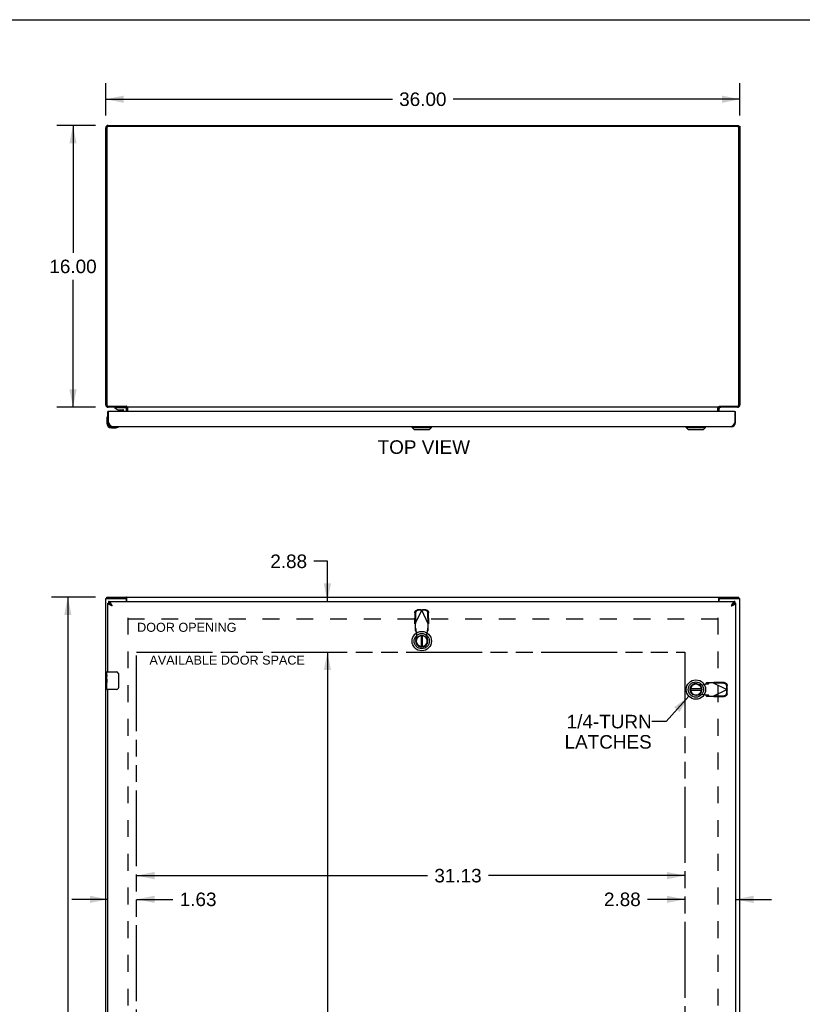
# Model space of a CAD drawing. Header units: inches. Extents: x 0 to 174, y 0 to 113.
# Tile 4 of 6: x 44 to 89, y 57 to 113. Entities that reach past the tile are written whole.
import ezdxf

# ---------------------------------------------------------------- set-up
doc = ezdxf.new("R2010")
doc.units = ezdxf.units.IN
doc.header["$LTSCALE"] = 9.570866
doc.header["$MEASUREMENT"] = 0
doc.linetypes.add('HIDDEN', pattern=[0.2, 0.1, -0.1])
doc.linetypes.add('PHANTOM', pattern=[0.8, 0.45, -0.05, 0.1, -0.05, 0.1, -0.05])
doc.layers.get('0').update_dxf_attribs({"linetype": 'CONTINUOUS'})
for name, color, linetype in [('02___PRT_ALL_AXES', 7, 'CONTINUOUS'), ('1-4_TURN_RH_OVER_24', 7, 'CONTINUOUS'), ('AVAILABLE_DOOR_SPACE', 7, 'CONTINUOUS'), ('DEFAULT_2', 8, 'HIDDEN'), ('DIMENSIONS', 7, 'CONTINUOUS')]:
    doc.layers.add(name, color=color, linetype=linetype)
doc.styles.get("Standard").update_dxf_attribs({"font": 'arial.ttf'})
doc.dimstyles.new('DIMSTYLE_1', dxfattribs={"dimtxt": 0.767717, "dimasz": 1.023622, "dimexe": 0.09, "dimexo": 0.07, "dimgap": 0.0375, "dimtad": 0, "dimtih": 1, "dimtoh": 1, "dimzin": 4, "dimdsep": 46, "dimtxsty": 'Standard', "dimblk": '_FILLED', "dimblk1": '_FILLED', "dimblk2": '_FILLED', "dimcen": 0.09, "dimazin": 1, "dimtfac": 1, "dimtofl": 0, "dimtmove": 0, "dimatfit": 3, "dimldrblk": '_FILLED', "dimfxl": 1, "dimtolj": 1, "dimtzin": 4, "dimarcsym": 0})
doc.dimstyles.get("Standard").update_dxf_attribs({"dimtxt": 0.870079, "dimasz": 1.023622, "dimexe": 0.09, "dimexo": 0.07, "dimgap": 0.09, "dimtad": 0, "dimtih": 1, "dimtoh": 1, "dimzin": 4, "dimdsep": 46, "dimtxsty": 'Standard', "dimblk": '_FILLED', "dimblk1": '_FILLED', "dimblk2": '_FILLED', "dimcen": 0.09, "dimazin": 1, "dimtp": 0.01, "dimtm": 0.01, "dimtfac": 1, "dimtofl": 0, "dimtmove": 0, "dimatfit": 3, "dimldrblk": '_FILLED', "dimfxl": 1, "dimtolj": 1, "dimtzin": 4, "dimarcsym": 0})

# ---------------------------------------------------------------- blocks, each defined once
blk = doc.blocks.new('_FILLED')
at = {"color": 0, "linetype": 'ByBlock'}
blk.add_solid([(0, 0), (-1, 0.2), (-1, -0.2)], dxfattribs=at)
blk = doc.blocks.new('*D1')
at = {"layer": 'DIMENSIONS', "color": 2, "linetype": 'Continuous'}
for p, q in [((49.297, 107.168), (49.297, 109.005)), ((85.297, 107.168), (85.297, 109.005)), ((49.297, 108.084), (65.572, 108.084)), ((85.297, 108.084), (69.022, 108.084))]:
    blk.add_line(p, q, dxfattribs=at)
at = {"layer": 'DIMENSIONS', "color": 2, "linetype": 'Continuous', "xscale": 1.0236220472, "yscale": 1.0236220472, "zscale": 1.0236220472, "rotation": 180}
blk.add_blockref('_FILLED', (49.297, 108.084), dxfattribs=at)
at = {"layer": 'DIMENSIONS', "color": 2, "linetype": 'Continuous', "xscale": 1.0236220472, "yscale": 1.0236220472, "zscale": 1.0236220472}
blk.add_blockref('_FILLED', (85.297, 108.084), dxfattribs=at)
at = {"layer": 'DIMENSIONS', "color": 2, "linetype": 'Continuous', "insert": (67.297, 108.468), "char_height": 0.7677, "width": 2.68273, "attachment_point": 2, "line_spacing_factor": 0.9}
blk.add_mtext('36.00', dxfattribs=at)
blk = doc.blocks.new('*D2')
at = {"layer": 'DIMENSIONS', "color": 2, "linetype": 'Continuous'}
for p, q in [((48.724, 79.83), (46.228, 79.83)), ((47.149, 79.83), (47.149, 44.598)), ((47.149, 7.83), (47.149, 43.062)), ((48.724, 7.83), (46.228, 7.83))]:
    blk.add_line(p, q, dxfattribs=at)
at = {"layer": 'DIMENSIONS', "color": 2, "linetype": 'Continuous', "xscale": 1.0236220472, "yscale": 1.0236220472, "zscale": 1.0236220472}
for p, rotation in [((47.149, 79.83), 90), ((47.149, 7.83), 270)]:
    blk.add_blockref('_FILLED', p, dxfattribs=dict(at, rotation=rotation))
at = {"layer": 'DIMENSIONS', "color": 2, "linetype": 'Continuous', "insert": (47.149, 44.214), "char_height": 0.7677, "width": 2.68273, "attachment_point": 2, "line_spacing_factor": 0.9}
blk.add_mtext('72.00', dxfattribs=at)
blk = doc.blocks.new('*D3')
at = {"layer": 'DIMENSIONS', "color": 2, "linetype": 'Continuous'}
for p, q in [((48.726, 106.597), (46.522, 106.597)), ((47.443, 106.597), (47.443, 99.364)), ((47.443, 90.597), (47.443, 97.829)), ((48.726, 90.597), (46.522, 90.597))]:
    blk.add_line(p, q, dxfattribs=at)
at = {"layer": 'DIMENSIONS', "color": 2, "linetype": 'Continuous', "xscale": 1.0236220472, "yscale": 1.0236220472, "zscale": 1.0236220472}
for p, rotation in [((47.443, 106.597), 90), ((47.443, 90.597), 270)]:
    blk.add_blockref('_FILLED', p, dxfattribs=dict(at, rotation=rotation))
at = {"layer": 'DIMENSIONS', "color": 2, "linetype": 'Continuous', "insert": (47.443, 98.98), "char_height": 0.7677, "width": 2.68273, "attachment_point": 2, "line_spacing_factor": 0.9}
blk.add_mtext('16.00', dxfattribs=at)
blk = doc.blocks.new('*D8')
at = {"layer": 'DIMENSIONS', "color": 2, "linetype": 'Continuous'}
for p, q in [((61.881, 76.705), (61.881, 44.598)), ((61.881, 10.955), (61.881, 43.062))]:
    blk.add_line(p, q, dxfattribs=at)
at = {"layer": 'DIMENSIONS', "color": 2, "linetype": 'Continuous', "xscale": 1.0236220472, "yscale": 1.0236220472, "zscale": 1.0236220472}
for p, rotation in [((61.881, 76.705), 90), ((61.881, 10.955), 270)]:
    blk.add_blockref('_FILLED', p, dxfattribs=dict(at, rotation=rotation))
at = {"layer": 'DIMENSIONS', "color": 2, "linetype": 'Continuous', "insert": (61.881, 44.214), "char_height": 0.7677, "width": 2.68273, "attachment_point": 2, "line_spacing_factor": 0.9}
blk.add_mtext('65.75', dxfattribs=at)
blk = doc.blocks.new('*D9')
at = {"layer": 'DIMENSIONS', "color": 2, "linetype": 'Continuous'}
for p, q in [((61.881, 81.859), (61.112, 81.859)), ((61.881, 79.58), (61.881, 81.859)), ((61.881, 76.705), (61.881, 74.658))]:
    blk.add_line(p, q, dxfattribs=at)
at = {"layer": 'DIMENSIONS', "color": 2, "linetype": 'Continuous', "xscale": 1.0236220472, "yscale": 1.0236220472, "zscale": 1.0236220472}
for p, rotation in [((61.881, 79.58), 270), ((61.881, 76.705), 90)]:
    blk.add_blockref('_FILLED', p, dxfattribs=dict(at, rotation=rotation))
at = {"layer": 'DIMENSIONS', "color": 2, "linetype": 'Continuous', "insert": (60.728, 82.243), "char_height": 0.7677, "width": 2.08625, "attachment_point": 3, "line_spacing_factor": 0.9}
blk.add_mtext('2.88', dxfattribs=at)
blk = doc.blocks.new('*D10')
at = {"layer": 'DIMENSIONS', "color": 2, "linetype": 'Continuous'}
for p, q in [((51.047, 64.018), (67.569, 64.018)), ((82.172, 64.018), (71.019, 64.018))]:
    blk.add_line(p, q, dxfattribs=at)
at = {"layer": 'DIMENSIONS', "color": 2, "linetype": 'Continuous', "xscale": 1.0236220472, "yscale": 1.0236220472, "zscale": 1.0236220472, "rotation": 180}
blk.add_blockref('_FILLED', (51.047, 64.018), dxfattribs=at)
at = {"layer": 'DIMENSIONS', "color": 2, "linetype": 'Continuous', "xscale": 1.0236220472, "yscale": 1.0236220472, "zscale": 1.0236220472}
blk.add_blockref('_FILLED', (82.172, 64.018), dxfattribs=at)
at = {"layer": 'DIMENSIONS', "color": 2, "linetype": 'Continuous', "insert": (69.294, 64.402), "char_height": 0.7677, "width": 2.68273, "attachment_point": 2, "line_spacing_factor": 0.9}
blk.add_mtext('31.13', dxfattribs=at)
blk = doc.blocks.new('*D11')
at = {"layer": 'DIMENSIONS', "color": 2, "linetype": 'Continuous'}
for p, q in [((82.172, 62.672), (80.048, 62.672)), ((85.047, 62.672), (87.094, 62.672))]:
    blk.add_line(p, q, dxfattribs=at)
at = {"layer": 'DIMENSIONS', "color": 2, "linetype": 'Continuous', "xscale": 1.0236220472, "yscale": 1.0236220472, "zscale": 1.0236220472}
blk.add_blockref('_FILLED', (82.172, 62.672), dxfattribs=at)
at = {"layer": 'DIMENSIONS', "color": 2, "linetype": 'Continuous', "xscale": 1.0236220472, "yscale": 1.0236220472, "zscale": 1.0236220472, "rotation": 180}
blk.add_blockref('_FILLED', (85.047, 62.672), dxfattribs=at)
at = {"layer": 'DIMENSIONS', "color": 2, "linetype": 'Continuous', "insert": (79.664, 63.056), "char_height": 0.7677, "width": 2.08625, "attachment_point": 3, "line_spacing_factor": 0.9}
blk.add_mtext('2.88', dxfattribs=at)
blk = doc.blocks.new('*D12')
at = {"layer": 'DIMENSIONS', "color": 2, "linetype": 'Continuous'}
for p, q in [((49.422, 62.672), (47.375, 62.672)), ((51.047, 62.672), (53.116, 62.672))]:
    blk.add_line(p, q, dxfattribs=at)
at = {"layer": 'DIMENSIONS', "color": 2, "linetype": 'Continuous', "xscale": 1.0236220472, "yscale": 1.0236220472, "zscale": 1.0236220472}
blk.add_blockref('_FILLED', (49.422, 62.672), dxfattribs=at)
at = {"layer": 'DIMENSIONS', "color": 2, "linetype": 'Continuous', "xscale": 1.0236220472, "yscale": 1.0236220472, "zscale": 1.0236220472, "rotation": 180}
blk.add_blockref('_FILLED', (51.047, 62.672), dxfattribs=at)
at = {"layer": 'DIMENSIONS', "color": 2, "linetype": 'Continuous', "insert": (53.5, 63.056), "char_height": 0.7677, "width": 2.08625, "attachment_point": 1, "line_spacing_factor": 0.9}
blk.add_mtext('1.63', dxfattribs=at)

msp = doc.modelspace()

# ---------------------------------------------------------------- linework, layer by layer
at = {"color": 7, "linetype": 'Continuous'}
for p, q in [((0, 112.598), (174.016, 112.598)), ((85.222, 106.522), (85.196, 106.522)), ((85.222, 106.496), (85.222, 106.597)), ((85.222, 106.559), (85.297, 106.559)), ((49.825, 90.595), (49.825, 90.555)), ((49.825, 90.595), (50.415, 90.595)), ((49.825, 90.555), (49.995, 90.457)), ((50.029, 90.597), (50.029, 90.595)), ((50.289, 90.597), (50.289, 90.595)), ((50.472, 90.657), (50.472, 90.597)), ((50.493, 90.64), (50.472, 90.614)), ((84.101, 90.64), (84.122, 90.614)), ((84.122, 90.657), (84.122, 90.597)), ((49.409, 90.092), (49.409, 90.092)), ((49.479, 90.352), (49.422, 90.352)), ((49.995, 90.457), (50.277, 90.457)), ((50.089, 90.44), (50.229, 90.44)), ((50.309, 90.352), (50.309, 90.425)), ((84.99, 90.352), (85.047, 90.352)), ((49.362, 89.957), (49.362, 89.701)), ((49.422, 89.744), (49.422, 89.701)), ((49.422, 89.744), (49.464, 89.744)), ((49.625, 89.438), (49.881, 89.438)), ((49.919, 89.44), (49.881, 89.438)), ((50.01, 89.483), (50.014, 89.483)), ((50.014, 89.483), (50.015, 89.484)), ((66.683, 89.458), (66.683, 89.498)), ((66.683, 89.458), (67.786, 89.458)), ((66.801, 89.34), (66.683, 89.458)), ((66.684, 89.458), (66.684, 89.498)), ((66.802, 89.34), (66.684, 89.458)), ((67.668, 89.34), (67.786, 89.458)), ((67.786, 89.458), (67.786, 89.498)), ((82.245, 89.458), (82.245, 89.498)), ((82.245, 89.458), (83.348, 89.458)), ((82.363, 89.34), (82.245, 89.458)), ((83.23, 89.34), (83.348, 89.458)), ((83.348, 89.458), (83.348, 89.498)), ((85.047, 89.744), (85.005, 89.744)), ((66.801, 89.34), (67.668, 89.34)), ((82.363, 89.34), (83.23, 89.34)), ((49.36, 79.755), (49.36, 79.83)), ((49.422, 79.476), (49.464, 79.476)), ((49.464, 79.58), (49.464, 79.476)), ((49.532, 79.457), (49.524, 79.461)), ((50.412, 79.755), (50.469, 79.755)), ((50.469, 79.755), (50.469, 79.83)), ((84.125, 79.755), (84.125, 79.83)), ((84.125, 79.755), (84.182, 79.755)), ((85.005, 79.58), (85.005, 79.476)), ((85.047, 79.476), (85.005, 79.476)), ((85.234, 79.755), (85.234, 79.83)), ((67.196, 77.642), (67.196, 77.017)), ((67.274, 77.017), (67.274, 77.642)), ((67.429, 76.943), (67.452, 76.954)), ((49.362, 75.419), (49.362, 75.565)), ((49.377, 75.58), (49.917, 75.58)), ((50.017, 75.48), (50.017, 74.68)), ((49.362, 75.162), (49.362, 75.195)), ((49.362, 74.965), (49.362, 74.996)), ((49.362, 74.595), (49.362, 74.734)), ((49.917, 74.58), (49.377, 74.58)), ((82.41, 74.386), (82.421, 74.363)), ((83.109, 74.619), (82.484, 74.619)), ((82.484, 74.54), (83.109, 74.54))]:
    msp.add_line(p, q, dxfattribs=at)
at = {"color": 3, "linetype": 'Continuous'}
for p, q in [((49.297, 90.742), (49.297, 106.452)), ((49.36, 106.454), (49.36, 90.74)), ((85.154, 106.534), (49.44, 106.534)), ((49.442, 106.597), (85.222, 106.597)), ((85.234, 90.74), (85.234, 106.454)), ((85.297, 106.559), (85.297, 90.742)), ((49.44, 90.66), (50.469, 90.66)), ((50.472, 90.597), (49.442, 90.597)), ((50.499, 90.597), (50.499, 90.638)), ((84.095, 90.597), (50.499, 90.597)), ((50.547, 90.352), (50.547, 90.581)), ((84.047, 90.352), (84.047, 90.581)), ((84.095, 90.597), (84.095, 90.638)), ((84.11, 90.65), (84.114, 90.652)), ((85.152, 90.597), (84.122, 90.597)), ((84.125, 90.66), (85.154, 90.66)), ((49.422, 89.744), (49.422, 90.352)), ((49.464, 89.744), (49.464, 90.337)), ((84.99, 90.352), (49.479, 90.352)), ((50.472, 90.352), (50.472, 90.527)), ((84.122, 90.352), (84.122, 90.527)), ((85.005, 90.337), (85.005, 89.744)), ((85.047, 89.744), (85.047, 90.352)), ((84.801, 89.498), (49.669, 89.498)), ((49.297, 7.905), (49.297, 79.755)), ((49.297, 79.755), (50.412, 79.755)), ((49.36, 79.83), (85.234, 79.83)), ((49.422, 75.58), (49.422, 79.476)), ((49.464, 79.58), (85.005, 79.58)), ((50.472, 79.58), (50.472, 79.695)), ((50.499, 79.58), (50.499, 79.787)), ((84.095, 79.58), (84.095, 79.787)), ((84.122, 79.58), (84.122, 79.695)), ((84.182, 79.755), (85.297, 79.755)), ((85.047, 79.476), (85.047, 8.184)), ((85.297, 7.905), (85.297, 79.755)), ((49.422, 54.747), (49.422, 74.58))]:
    msp.add_line(p, q, dxfattribs=at)
for points in [[(50.446, 90.581), (50.446, 90.581), (50.447, 90.581), (50.448, 90.581), (50.448, 90.581), (50.449, 90.582), (50.451, 90.582), (50.452, 90.583), (50.453, 90.585), (50.455, 90.586)], [(50.455, 90.586), (50.458, 90.588), (50.459, 90.59), (50.461, 90.591), (50.463, 90.592), (50.465, 90.594)], [(50.465, 90.594), (50.466, 90.595), (50.468, 90.596), (50.469, 90.596), (50.471, 90.596)], [(50.481, 90.652), (50.48, 90.652), (50.479, 90.653), (50.478, 90.654), (50.477, 90.655), (50.475, 90.655), (50.474, 90.656), (50.473, 90.657), (50.472, 90.658), (50.47, 90.659), (50.469, 90.66)], [(50.499, 90.638), (50.498, 90.64), (50.497, 90.641), (50.496, 90.642), (50.494, 90.643), (50.493, 90.644), (50.492, 90.645), (50.491, 90.646), (50.49, 90.646), (50.489, 90.647), (50.488, 90.648), (50.487, 90.649), (50.486, 90.649), (50.485, 90.65), (50.481, 90.652)], [(50.535, 90.585), (50.534, 90.586), (50.533, 90.587), (50.531, 90.588), (50.53, 90.59), (50.529, 90.591), (50.528, 90.592), (50.526, 90.593), (50.525, 90.594), (50.524, 90.595), (50.523, 90.596), (50.521, 90.596), (50.52, 90.597), (50.519, 90.597)], [(50.547, 90.581), (50.546, 90.581), (50.545, 90.581), (50.544, 90.581), (50.542, 90.581), (50.541, 90.581), (50.539, 90.582), (50.538, 90.583), (50.536, 90.584), (50.535, 90.585)], [(84.047, 90.581), (84.048, 90.581), (84.049, 90.581), (84.051, 90.581), (84.052, 90.581), (84.053, 90.581), (84.055, 90.582), (84.056, 90.583), (84.058, 90.584), (84.059, 90.585)], [(84.059, 90.585), (84.06, 90.586), (84.062, 90.587), (84.063, 90.588), (84.064, 90.59), (84.065, 90.591), (84.066, 90.592), (84.068, 90.593), (84.069, 90.594), (84.07, 90.595), (84.071, 90.596), (84.073, 90.596), (84.074, 90.597), (84.075, 90.597)], [(84.095, 90.638), (84.096, 90.64), (84.097, 90.641), (84.099, 90.642), (84.1, 90.643), (84.101, 90.644), (84.102, 90.645), (84.103, 90.646), (84.104, 90.646), (84.105, 90.647), (84.106, 90.648), (84.107, 90.649), (84.109, 90.649), (84.11, 90.65)], [(84.114, 90.652), (84.115, 90.653), (84.116, 90.654), (84.118, 90.655), (84.119, 90.655), (84.12, 90.656), (84.121, 90.657), (84.123, 90.658), (84.124, 90.659), (84.125, 90.66)], [(84.13, 90.594), (84.128, 90.595), (84.126, 90.596), (84.125, 90.596), (84.123, 90.596)], [(84.136, 90.588), (84.135, 90.59), (84.133, 90.591), (84.131, 90.592), (84.13, 90.594)], [(84.148, 90.581), (84.148, 90.581), (84.147, 90.581), (84.147, 90.581), (84.146, 90.581), (84.145, 90.582), (84.144, 90.582), (84.142, 90.583), (84.141, 90.585), (84.139, 90.586), (84.136, 90.588)], [(49.669, 89.498), (49.66, 89.498), (49.652, 89.5), (49.643, 89.502), (49.635, 89.506), (49.626, 89.511), (49.617, 89.516), (49.609, 89.523), (49.6, 89.531), (49.592, 89.539), (49.583, 89.549), (49.575, 89.559), (49.566, 89.57), (49.558, 89.582), (49.549, 89.594), (49.541, 89.607), (49.532, 89.621), (49.524, 89.635), (49.515, 89.65), (49.507, 89.665), (49.498, 89.68), (49.49, 89.696), (49.481, 89.712), (49.473, 89.728), (49.464, 89.744)], [(85.005, 89.744), (84.997, 89.728), (84.988, 89.712), (84.98, 89.696), (84.971, 89.68), (84.962, 89.665), (84.954, 89.65), (84.945, 89.635), (84.937, 89.621), (84.928, 89.607), (84.92, 89.594), (84.911, 89.582), (84.903, 89.57), (84.894, 89.559), (84.886, 89.549), (84.877, 89.539), (84.869, 89.531), (84.86, 89.523), (84.852, 89.516), (84.843, 89.511), (84.835, 89.506), (84.826, 89.502), (84.818, 89.5), (84.809, 89.498), (84.801, 89.498)], [(49.669, 79.333), (49.652, 79.339), (49.636, 79.345), (49.621, 79.351), (49.605, 79.357), (49.589, 79.363), (49.574, 79.369), (49.56, 79.375), (49.545, 79.381), (49.532, 79.387), (49.519, 79.393), (49.506, 79.399), (49.494, 79.405), (49.483, 79.411), (49.473, 79.417), (49.464, 79.423), (49.455, 79.428), (49.448, 79.434), (49.441, 79.44), (49.435, 79.446), (49.43, 79.452), (49.427, 79.458), (49.424, 79.464), (49.423, 79.47), (49.422, 79.476)], [(49.669, 79.333), (49.66, 79.35), (49.652, 79.366), (49.643, 79.382), (49.635, 79.397), (49.626, 79.413), (49.617, 79.428), (49.609, 79.443), (49.6, 79.457), (49.592, 79.47), (49.583, 79.484), (49.575, 79.496), (49.566, 79.508), (49.558, 79.519), (49.549, 79.529), (49.541, 79.538), (49.532, 79.547), (49.524, 79.555), (49.515, 79.561), (49.507, 79.567), (49.498, 79.572), (49.49, 79.575), (49.481, 79.578), (49.473, 79.579), (49.464, 79.58)], [(50.488, 79.808), (50.487, 79.811), (50.486, 79.813), (50.485, 79.816), (50.483, 79.818), (50.482, 79.82), (50.481, 79.821), (50.48, 79.823), (50.479, 79.825), (50.478, 79.826), (50.477, 79.827), (50.475, 79.828), (50.474, 79.829), (50.473, 79.829), (50.472, 79.83), (50.47, 79.83), (50.469, 79.83)], [(50.499, 79.787), (50.498, 79.788), (50.497, 79.79), (50.496, 79.792), (50.494, 79.794), (50.493, 79.796), (50.492, 79.798), (50.491, 79.801), (50.49, 79.803), (50.488, 79.808)], [(84.095, 79.787), (84.096, 79.788), (84.097, 79.79), (84.099, 79.792), (84.1, 79.794), (84.101, 79.796), (84.102, 79.798), (84.103, 79.801), (84.104, 79.803)], [(84.104, 79.803), (84.106, 79.808), (84.107, 79.811), (84.109, 79.813), (84.11, 79.816), (84.111, 79.818), (84.112, 79.82), (84.113, 79.821), (84.114, 79.823), (84.115, 79.825), (84.116, 79.826), (84.118, 79.827), (84.119, 79.828), (84.12, 79.829), (84.121, 79.829), (84.123, 79.83), (84.124, 79.83), (84.125, 79.83)], [(85.005, 79.58), (84.997, 79.579), (84.988, 79.578), (84.98, 79.575), (84.971, 79.572), (84.962, 79.567), (84.954, 79.561), (84.945, 79.555), (84.937, 79.547), (84.928, 79.538), (84.92, 79.529), (84.911, 79.519), (84.903, 79.508), (84.894, 79.496), (84.886, 79.484), (84.877, 79.47), (84.869, 79.457), (84.86, 79.443), (84.852, 79.428), (84.843, 79.413), (84.835, 79.397), (84.826, 79.382), (84.818, 79.366), (84.809, 79.35), (84.801, 79.333)], [(84.801, 79.333), (84.817, 79.339), (84.833, 79.345), (84.849, 79.351), (84.864, 79.357), (84.88, 79.363), (84.895, 79.369), (84.91, 79.375), (84.924, 79.381), (84.938, 79.387), (84.951, 79.393), (84.963, 79.399), (84.975, 79.405), (84.986, 79.411), (84.996, 79.417), (85.006, 79.423), (85.014, 79.428), (85.022, 79.434), (85.028, 79.44), (85.034, 79.446), (85.039, 79.452), (85.042, 79.458), (85.045, 79.464), (85.047, 79.47), (85.047, 79.476)]]:
    msp.add_lwpolyline(points, dxfattribs=at)
at = {"color": 7, "linetype": 'Continuous'}
for points in [[(50.493, 90.64), (50.491, 90.641), (50.49, 90.642), (50.489, 90.644), (50.488, 90.646)], [(84.101, 90.64), (84.103, 90.641), (84.104, 90.642), (84.105, 90.644)], [(84.105, 90.644), (84.106, 90.646), (84.108, 90.648), (84.108, 90.649)], [(49.409, 90.092), (49.408, 90.091), (49.408, 90.089), (49.407, 90.086)], [(50.015, 89.484), (50.017, 89.484), (50.017, 89.484)], [(49.524, 79.461), (49.515, 79.465), (49.507, 79.468), (49.498, 79.471), (49.49, 79.473), (49.481, 79.475), (49.473, 79.476), (49.464, 79.476)], [(49.669, 79.333), (49.657, 79.341), (49.646, 79.348), (49.635, 79.355), (49.625, 79.362), (49.614, 79.369), (49.604, 79.376), (49.594, 79.383), (49.585, 79.39), (49.576, 79.398), (49.568, 79.405), (49.56, 79.412), (49.553, 79.419), (49.547, 79.426), (49.542, 79.433), (49.537, 79.44), (49.533, 79.447), (49.53, 79.455), (49.529, 79.459)], [(49.669, 79.333), (49.66, 79.343), (49.652, 79.352), (49.643, 79.361), (49.635, 79.37), (49.626, 79.379), (49.617, 79.388), (49.609, 79.397), (49.6, 79.405), (49.592, 79.413), (49.583, 79.42), (49.575, 79.427), (49.566, 79.434), (49.558, 79.441), (49.549, 79.447), (49.541, 79.452), (49.532, 79.457)], [(50.499, 79.734), (50.498, 79.734), (50.496, 79.734), (50.495, 79.734), (50.494, 79.734), (50.493, 79.735), (50.491, 79.735), (50.49, 79.736), (50.489, 79.736), (50.488, 79.737), (50.487, 79.738), (50.486, 79.74), (50.485, 79.741), (50.483, 79.742), (50.482, 79.743), (50.481, 79.745), (50.48, 79.746), (50.479, 79.748), (50.478, 79.749), (50.477, 79.75), (50.476, 79.752), (50.475, 79.753), (50.474, 79.754), (50.472, 79.754), (50.471, 79.755), (50.47, 79.755), (50.469, 79.755)], [(84.095, 79.734), (84.096, 79.734), (84.098, 79.734), (84.099, 79.734), (84.1, 79.734), (84.102, 79.735), (84.103, 79.735), (84.104, 79.736), (84.105, 79.736), (84.106, 79.737), (84.108, 79.738), (84.109, 79.74), (84.11, 79.741), (84.111, 79.742), (84.112, 79.743), (84.113, 79.745), (84.114, 79.746), (84.115, 79.748), (84.116, 79.749), (84.117, 79.75), (84.118, 79.752), (84.12, 79.753), (84.121, 79.754), (84.122, 79.754), (84.123, 79.755), (84.124, 79.755), (84.125, 79.755)], [(84.945, 79.461), (84.937, 79.457), (84.928, 79.452), (84.92, 79.447), (84.911, 79.441), (84.903, 79.434), (84.894, 79.427), (84.886, 79.42), (84.877, 79.413), (84.869, 79.405), (84.86, 79.397), (84.852, 79.388), (84.843, 79.379), (84.835, 79.37), (84.826, 79.361), (84.818, 79.352), (84.809, 79.343), (84.801, 79.333)], [(84.801, 79.333), (84.812, 79.341), (84.823, 79.348), (84.834, 79.355), (84.845, 79.362), (84.855, 79.369), (84.865, 79.376), (84.875, 79.383), (84.884, 79.39), (84.893, 79.398), (84.901, 79.405), (84.909, 79.412), (84.916, 79.419), (84.922, 79.426), (84.928, 79.433), (84.932, 79.44), (84.936, 79.447), (84.939, 79.455), (84.94, 79.459)], [(85.005, 79.476), (84.997, 79.476), (84.988, 79.475), (84.98, 79.473), (84.971, 79.471), (84.962, 79.468), (84.954, 79.465), (84.945, 79.461)], [(50.01, 75.516), (50.012, 75.51), (50.014, 75.505), (50.015, 75.499), (50.016, 75.493), (50.017, 75.486), (50.017, 75.48)], [(50.017, 74.68), (50.017, 74.674), (50.016, 74.667), (50.015, 74.661), (50.014, 74.655), (50.012, 74.649), (50.01, 74.644)]]:
    msp.add_lwpolyline(points, dxfattribs=at)
for centre, radius in [((67.235, 77.329), 0.551), ((67.235, 77.329), 0.433), ((67.235, 77.329), 0.329), ((67.235, 77.329), 0.317), ((82.797, 74.579), 0.551), ((82.797, 74.579), 0.433), ((82.797, 74.579), 0.329), ((82.797, 74.579), 0.317)]:
    msp.add_circle(centre, radius, dxfattribs=at)
at = {"color": 3, "linetype": 'Continuous'}
for centre, radius, start, end in [((49.442, 106.452), 0.145, 90, 180), ((49.44, 106.454), 0.08, 90, 180), ((85.154, 106.454), 0.08, 0, 90), ((49.442, 90.742), 0.145, 180, 270), ((49.44, 90.74), 0.08, 180, 270), ((50.402, 90.527), 0.07, 0, 86.1239), ((84.192, 90.527), 0.07, 93.8761, 180), ((85.152, 90.742), 0.145, 270, 360), ((85.154, 90.74), 0.08, 270, 360), ((49.479, 90.337), 0.015, 90, 180), ((84.99, 90.337), 0.015, 0, 90), ((49.669, 89.744), 0.246, 180, 270), ((84.801, 89.744), 0.246, 270, 360), ((50.412, 79.695), 0.06, 0, 90), ((84.182, 79.695), 0.06, 90, 180)]:
    msp.add_arc(centre, radius, start, end, dxfattribs=at)
at = {"color": 7, "linetype": 'Continuous'}
for centre, radius, start, end in [((50.415, 90.516), 0.0787, 86.1306, 90), ((50.402, 90.527), 0.145, 48.0008, 51.2451), ((50.402, 90.527), 0.145, 0, 23.8852), ((84.192, 90.527), 0.145, 156.1148, 180), ((84.192, 90.527), 0.145, 128.7549, 131.9992), ((49.612, 89.957), 0.25, 149.1101, 180), ((49.41, 90.078), 0.015, 96.3796, 149.1101), ((49.407, 90.078), 0.015, 0, 83.6204), ((50.089, 90.53), 0.09, 235.0751, 270), ((50.229, 90.53), 0.09, 270, 304.7527), ((50.277, 90.425), 0.0317, 0, 90), ((49.625, 89.701), 0.263, 180, 270), ((49.625, 89.701), 0.203, 180, 270), ((49.881, 89.688), 0.25, 270, 300.8899), ((50.002, 89.483), 0.015, 6.3796, 90), ((50.002, 89.486), 0.015, 300.8899, 353.6204), ((67.235, 77.329), 0.315, 100.0787, 79.9213), ((49.377, 75.565), 0.015, 90, 180), ((49.917, 75.48), 0.1, 21.1999, 90), ((82.797, 74.579), 0.315, 10.0787, 349.9213), ((49.377, 74.595), 0.015, 180, 270), ((49.917, 74.68), 0.1, 270, 338.7946)]:
    msp.add_arc(centre, radius, start, end, dxfattribs=at)
at = {"layer": '02___PRT_ALL_AXES', "color": 7, "linetype": 'Continuous'}
for p, q in [((49.362, 75.419), (49.362, 75.565)), ((49.362, 75.162), (49.362, 75.419)), ((49.368, 75.363), (49.362, 75.363)), ((49.362, 75.195), (49.369, 75.195)), ((49.362, 74.595), (49.362, 75.159)), ((49.364, 75.132), (49.362, 75.132)), ((49.362, 75.001), (49.368, 75.001)), ((49.362, 74.965), (49.369, 74.965)), ((49.362, 74.902), (49.369, 74.902)), ((49.369, 75.195), (49.369, 75.331)), ((49.369, 74.734), (49.369, 74.965)), ((49.362, 74.734), (49.369, 74.734))]:
    msp.add_line(p, q, dxfattribs=at)
for points in [[(49.362, 75.419), (49.362, 75.416), (49.363, 75.411), (49.363, 75.406), (49.364, 75.399), (49.365, 75.392), (49.366, 75.385), (49.367, 75.377), (49.367, 75.368), (49.368, 75.359), (49.369, 75.35), (49.369, 75.341), (49.369, 75.331)], [(49.362, 75.162), (49.362, 75.153), (49.363, 75.144), (49.363, 75.134)], [(49.363, 75.134), (49.364, 75.124), (49.365, 75.112), (49.366, 75.101), (49.367, 75.089), (49.368, 75.076), (49.369, 75.064), (49.369, 75.051), (49.369, 75.038), (49.369, 75.025), (49.369, 75.012), (49.368, 75), (49.367, 74.988), (49.366, 74.976)]]:
    msp.add_lwpolyline(points, dxfattribs=at)
msp.add_ellipse((49.625, 74.996), major_axis=(0.263, 0), ratio=0.432808, start_param=3.141593, end_param=3.321581, dxfattribs=at)
at = {"layer": 'AVAILABLE_DOOR_SPACE', "color": 40, "linetype": 'PHANTOM'}
for p, q in [((51.047, 10.955), (51.047, 76.705)), ((51.047, 76.705), (82.172, 76.705)), ((82.172, 76.705), (82.172, 10.955))]:
    msp.add_line(p, q, dxfattribs=at)
at = {"layer": 'DEFAULT_2', "color": 8, "linetype": 'HIDDEN'}
for p, q in [((66.843, 78.938), (66.833, 78.348)), ((66.861, 78.3), (67.235, 79.087)), ((66.885, 78.919), (66.875, 78.328)), ((67.191, 79.101), (66.998, 79.097)), ((67.232, 79.081), (67.039, 79.078)), ((67.191, 79.101), (67.232, 79.081)), ((67.191, 79.101), (67.205, 79.096)), ((67.205, 79.096), (67.22, 79.092)), ((67.22, 79.092), (67.235, 79.087)), ((67.235, 79.087), (67.25, 79.092)), ((67.609, 78.3), (67.235, 79.087)), ((67.238, 79.081), (67.28, 79.101)), ((67.431, 79.078), (67.238, 79.081)), ((67.25, 79.092), (67.265, 79.096)), ((67.265, 79.096), (67.28, 79.101)), ((67.473, 79.097), (67.28, 79.101)), ((67.596, 78.328), (67.586, 78.919)), ((67.637, 78.348), (67.627, 78.938)), ((50.547, 78.655), (50.547, 9.005)), ((84.047, 78.58), (50.547, 78.58)), ((66.875, 78.328), (66.833, 78.348)), ((66.861, 78.3), (66.861, 77.926)), ((67.637, 78.348), (67.596, 78.328)), ((67.619, 78.316), (67.609, 78.3)), ((67.609, 77.926), (67.609, 78.3)), ((84.047, 78.655), (84.047, 9.005)), ((66.907, 78.04), (66.861, 78.081)), ((66.861, 77.926), (66.907, 77.884)), ((66.906, 77.389), (66.96, 77.684)), ((66.907, 77.884), (66.907, 78.04)), ((66.922, 77.881), (66.92, 77.913)), ((66.96, 77.684), (66.922, 77.881)), ((67.549, 77.881), (67.511, 77.684)), ((67.511, 77.684), (67.564, 77.389)), ((67.609, 78.081), (67.563, 78.04)), ((67.563, 78.04), (67.563, 77.884)), ((67.563, 77.884), (67.609, 77.926)), ((82.857, 74.909), (83.151, 74.855)), ((83.151, 74.855), (83.348, 74.893)), ((83.348, 74.893), (83.38, 74.895)), ((83.393, 74.953), (83.352, 74.907)), ((83.352, 74.907), (83.507, 74.907)), ((83.767, 74.953), (83.393, 74.953)), ((83.507, 74.907), (83.548, 74.953)), ((83.767, 74.953), (84.554, 74.579)), ((83.795, 74.94), (83.815, 74.982)), ((84.386, 74.93), (83.795, 74.94)), ((84.405, 74.972), (83.815, 74.982)), ((83.767, 74.205), (84.554, 74.579)), ((84.548, 74.582), (84.545, 74.775)), ((84.545, 74.383), (84.548, 74.576)), ((84.568, 74.624), (84.548, 74.582)), ((84.548, 74.576), (84.568, 74.535)), ((84.559, 74.594), (84.554, 74.579)), ((84.554, 74.579), (84.559, 74.564)), ((84.563, 74.609), (84.559, 74.594)), ((84.559, 74.564), (84.563, 74.549)), ((84.568, 74.624), (84.563, 74.609)), ((84.563, 74.549), (84.568, 74.535)), ((84.568, 74.624), (84.564, 74.817)), ((84.564, 74.342), (84.568, 74.535)), ((83.151, 74.304), (82.857, 74.25)), ((83.348, 74.266), (83.151, 74.304)), ((83.507, 74.251), (83.352, 74.251)), ((83.352, 74.251), (83.393, 74.205)), ((83.393, 74.205), (83.767, 74.205)), ((83.548, 74.205), (83.507, 74.251)), ((83.783, 74.196), (83.767, 74.205)), ((83.795, 74.219), (84.386, 74.229)), ((83.815, 74.177), (83.795, 74.219)), ((83.815, 74.177), (84.405, 74.187))]:
    msp.add_line(p, q, dxfattribs=at)
for points in [[(66.843, 78.938), (66.844, 78.954), (66.847, 78.969), (66.85, 78.984), (66.856, 78.998), (66.862, 79.012), (66.87, 79.026), (66.879, 79.038), (66.889, 79.05), (66.901, 79.06), (66.913, 79.069), (66.926, 79.078), (66.939, 79.084), (66.953, 79.09), (66.968, 79.094), (66.983, 79.096), (66.998, 79.097)], [(67.039, 79.078), (67.024, 79.076), (67.009, 79.074), (66.995, 79.07), (66.981, 79.065), (66.967, 79.058), (66.954, 79.05), (66.942, 79.04), (66.931, 79.03), (66.921, 79.018), (66.912, 79.006), (66.904, 78.993), (66.897, 78.979), (66.892, 78.964), (66.888, 78.949), (66.886, 78.934), (66.885, 78.919)], [(67.586, 78.919), (67.585, 78.934), (67.582, 78.949), (67.578, 78.964), (67.573, 78.979), (67.566, 78.993), (67.559, 79.006), (67.549, 79.018), (67.539, 79.03), (67.528, 79.04), (67.516, 79.05), (67.503, 79.058), (67.489, 79.065), (67.475, 79.07), (67.461, 79.074), (67.446, 79.076), (67.431, 79.078)], [(67.473, 79.097), (67.488, 79.096), (67.502, 79.094), (67.517, 79.09), (67.531, 79.084), (67.545, 79.078), (67.558, 79.069), (67.57, 79.06), (67.581, 79.05), (67.591, 79.038), (67.6, 79.026), (67.608, 79.012), (67.615, 78.998), (67.62, 78.984), (67.624, 78.969), (67.626, 78.954), (67.627, 78.938)], [(66.861, 78.3), (66.852, 78.316), (66.847, 78.324), (66.842, 78.332), (66.838, 78.34), (66.833, 78.348)], [(67.637, 78.348), (67.633, 78.34), (67.628, 78.332), (67.623, 78.324), (67.619, 78.316)], [(66.92, 77.913), (66.919, 77.928), (66.918, 77.943), (66.917, 77.958), (66.915, 77.972), (66.914, 77.984), (66.913, 77.996), (66.912, 78.007), (66.911, 78.016), (66.91, 78.024), (66.909, 78.031), (66.908, 78.036), (66.907, 78.04)], [(66.907, 77.884), (66.91, 77.884), (66.912, 77.884), (66.914, 77.883), (66.917, 77.882), (66.919, 77.882), (66.922, 77.881)], [(67.563, 78.04), (67.562, 78.036), (67.561, 78.031), (67.56, 78.024), (67.559, 78.016), (67.558, 78.007), (67.557, 77.996), (67.556, 77.984), (67.555, 77.972), (67.554, 77.958), (67.553, 77.943), (67.552, 77.928), (67.551, 77.913), (67.549, 77.881)], [(67.549, 77.881), (67.551, 77.882), (67.553, 77.882), (67.556, 77.883), (67.558, 77.884), (67.561, 77.884), (67.563, 77.884)], [(83.352, 74.907), (83.351, 74.905), (83.351, 74.903), (83.35, 74.9), (83.349, 74.898), (83.349, 74.895), (83.348, 74.893)], [(83.38, 74.895), (83.395, 74.896), (83.41, 74.897), (83.425, 74.898), (83.439, 74.899), (83.451, 74.9), (83.463, 74.901), (83.474, 74.902), (83.483, 74.903), (83.491, 74.904), (83.498, 74.905), (83.503, 74.906), (83.507, 74.907)], [(83.767, 74.953), (83.783, 74.963), (83.791, 74.968), (83.799, 74.972), (83.807, 74.977), (83.815, 74.982)], [(84.545, 74.775), (84.544, 74.79), (84.541, 74.805), (84.537, 74.82), (84.532, 74.834), (84.525, 74.847), (84.517, 74.86), (84.507, 74.872), (84.497, 74.884), (84.485, 74.894), (84.473, 74.903), (84.46, 74.911), (84.446, 74.917), (84.431, 74.923), (84.416, 74.926), (84.401, 74.929), (84.386, 74.93)], [(84.405, 74.972), (84.421, 74.971), (84.436, 74.968), (84.451, 74.964), (84.466, 74.959), (84.479, 74.952), (84.493, 74.944), (84.505, 74.935), (84.517, 74.925), (84.527, 74.914), (84.537, 74.902), (84.545, 74.889), (84.551, 74.875), (84.557, 74.861), (84.561, 74.847), (84.563, 74.832), (84.564, 74.817)], [(84.386, 74.229), (84.401, 74.23), (84.416, 74.232), (84.431, 74.236), (84.446, 74.242), (84.46, 74.248), (84.473, 74.256), (84.485, 74.265), (84.497, 74.275), (84.507, 74.287), (84.517, 74.299), (84.525, 74.312), (84.532, 74.325), (84.537, 74.339), (84.541, 74.354), (84.544, 74.368), (84.545, 74.383)], [(84.564, 74.342), (84.563, 74.327), (84.561, 74.312), (84.557, 74.298), (84.551, 74.283), (84.545, 74.27), (84.537, 74.257), (84.527, 74.245), (84.517, 74.234), (84.505, 74.224), (84.493, 74.214), (84.479, 74.207), (84.466, 74.2), (84.451, 74.195), (84.436, 74.191), (84.421, 74.188), (84.405, 74.187)], [(83.348, 74.266), (83.349, 74.264), (83.349, 74.261), (83.35, 74.259), (83.351, 74.256), (83.351, 74.254), (83.352, 74.251)], [(83.507, 74.251), (83.503, 74.253), (83.498, 74.254), (83.491, 74.255), (83.483, 74.256), (83.474, 74.257), (83.463, 74.258), (83.451, 74.259), (83.439, 74.26), (83.425, 74.261), (83.41, 74.262), (83.395, 74.263), (83.38, 74.264), (83.348, 74.266)], [(83.815, 74.177), (83.807, 74.182), (83.799, 74.186), (83.791, 74.191), (83.783, 74.196)]]:
    msp.add_lwpolyline(points, dxfattribs=at)
for centre, start, end in [((67.235, 77.329), 169.673, 10.327), ((82.797, 74.579), 79.673, 280.327)]:
    msp.add_arc(centre, 0.335, start, end, dxfattribs=at)

# ---------------------------------------------------------------- texts
at = {"layer": '1-4_TURN_RH_OVER_24', "color": 2, "linetype": 'Continuous', "insert": (80.287, 73.144), "char_height": 0.7677, "width": 4.93736, "attachment_point": 3, "line_spacing_factor": 0.9}
msp.add_mtext('1/4-TURN\\PLATCHES', dxfattribs=at)
at = {"layer": 'DIMENSIONS', "color": 2, "linetype": 'Continuous', "attachment_point": 2, "line_spacing_factor": 0.9}
for s, insert, char_height, width in [('TOP VIEW', (67.355, 88.725), 0.7677, 5.23132), ('DOOR OPENING', (53.902, 78.368), 0.51181, 5.63182), ('AVAILABLE DOOR SPACE', (56.191, 76.505), 0.51181, 8.80353)]:
    msp.add_mtext(s, dxfattribs=dict(at, insert=insert, char_height=char_height, width=width))

# ---------------------------------------------------------------- dimensions: what is measured, and where the dimension line sits
at = {"layer": 'DIMENSIONS', "color": 2, "linetype": 'Continuous'}
for base, p1, p2, picture, middle in [((85.297, 108.084), (49.297, 109.075), (85.297, 109.075), '*D1', (67.295, 108.079)), ((85.047094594, 62.671792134), (82.172094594, 76.704981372), (85.047094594, 79.475981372), '*D11', (78.609697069, 62.66751029)), ((82.172094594, 64.017995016), (51.047094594, 76.704981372), (82.172094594, 76.704981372), '*D10', (69.292292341, 64.013716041))]:
    dim = msp.add_linear_dim(base=base, p1=p1, p2=p2, dimstyle='DIMSTYLE_1', dxfattribs=at)
    dim.commit()
    dim.dimension.update_dxf_attribs({"geometry": picture, "text_midpoint": middle, "dimtype": 160})
for base, p1, p2, angle, picture, middle in [((47.443, 90.597), (48.796, 106.597), (48.796, 90.597), 270, '*D3', (47.476, 98.592)), ((61.880686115, 79.579981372), (51.047094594, 76.704981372), (49.464094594, 79.579981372), 90, '*D9', (59.673732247, 81.854504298)), ((47.149, 7.83), (48.794, 79.83), (48.794, 7.83), 270, '*D2', (47.149, 43.826)), ((49.422094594, 62.671792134), (51.047094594, 76.704981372), (49.422094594, 79.475981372), 180, '*D12', (54.576578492, 62.66751029)), ((61.881, 10.955), (51.047, 76.705), (51.047, 10.955), 270, '*D8', (61.878, 43.826))]:
    dim = msp.add_linear_dim(base=base, p1=p1, p2=p2, angle=angle, dimstyle='DIMSTYLE_1', dxfattribs=at)
    dim.commit()
    dim.dimension.update_dxf_attribs({"geometry": picture, "text_midpoint": middle, "dimtype": 160})

# ---------------------------------------------------------------- leaders
at = {"layer": '1-4_TURN_RH_OVER_24', "color": 2, "linetype": 'Continuous', "annotation_type": 0, "has_hookline": 1, "hookline_direction": 1, "text_width": 4.812}
msp.add_leader([(82.4, 74.196), (81.102, 72.76), (80.287, 72.76)], dimstyle='Standard', override={"dimtad": 0}, dxfattribs=at)

doc.saveas('drawing.dxf')
